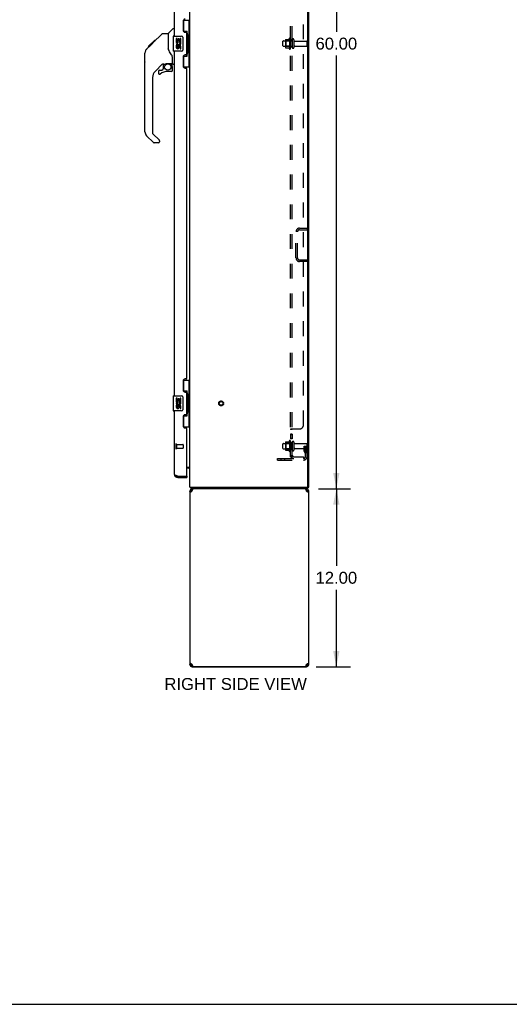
# Model space of a CAD drawing. Header units: inches. Extents: x 0 to 182, y 0 to 118.
# Tile 10 of 14: x 86 to 119, y 0 to 66. Entities that reach past the tile are written whole.
import ezdxf

# ---------------------------------------------------------------- set-up
doc = ezdxf.new("R2010")
doc.units = ezdxf.units.IN
doc.header["$LTSCALE"] = 10.005535
doc.header["$MEASUREMENT"] = 0
doc.linetypes.add('HIDDEN', pattern=[0.2, 0.1, -0.1])
doc.layers.get('0').update_dxf_attribs({"linetype": 'CONTINUOUS'})
for name, color, linetype in [('02___PRT_ALL_AXES', 7, 'CONTINUOUS'), ('DEFAULT_2', 8, 'HIDDEN'), ('DIMENSIONS', 7, 'CONTINUOUS')]:
    doc.layers.add(name, color=color, linetype=linetype)
doc.styles.get("Standard").update_dxf_attribs({"font": 'arial.ttf'})
doc.dimstyles.new('DIMSTYLE_1', dxfattribs={"dimtxt": 0.802583, "dimasz": 1.070111, "dimexe": 0.09, "dimexo": 0.07, "dimgap": 0.0375, "dimtad": 0, "dimtih": 1, "dimtoh": 1, "dimzin": 4, "dimdsep": 46, "dimtxsty": 'Standard', "dimblk": '_FILLED', "dimblk1": '_FILLED', "dimblk2": '_FILLED', "dimcen": 0.09, "dimazin": 1, "dimtfac": 1, "dimtdec": 3, "dimtofl": 0, "dimtmove": 0, "dimatfit": 3, "dimldrblk": '_FILLED', "dimfxl": 1, "dimtolj": 1, "dimtzin": 4, "dimarcsym": 0})

# ---------------------------------------------------------------- blocks, each defined once
blk = doc.blocks.new('_FILLED')
at = {"color": 0, "linetype": 'ByBlock'}
blk.add_solid([(0, 0), (-1, 0.2), (-1, -0.2)], dxfattribs=at)
blk = doc.blocks.new('*D17')
at = {"layer": 'DIMENSIONS', "color": 2, "linetype": 'Continuous'}
for p, q in [((106.262, 94.748), (108.422, 94.748)), ((107.459, 94.748), (107.459, 65.55)), ((107.459, 34.748), (107.459, 63.945)), ((106.262, 34.748), (108.422, 34.748))]:
    blk.add_line(p, q, dxfattribs=at)
at = {"layer": 'DIMENSIONS', "color": 2, "linetype": 'Continuous', "xscale": 1.0701107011, "yscale": 1.0701107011, "zscale": 1.0701107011}
for p, rotation in [((107.459, 94.748), 90), ((107.459, 34.748), 270)]:
    blk.add_blockref('_FILLED', p, dxfattribs=dict(at, rotation=rotation))
at = {"layer": 'DIMENSIONS', "color": 2, "linetype": 'Continuous', "insert": (107.459, 65.149), "char_height": 0.8026, "width": 2.80457, "attachment_point": 2, "line_spacing_factor": 0.9}
blk.add_mtext('60.00', dxfattribs=at)
blk = doc.blocks.new('*D21')
at = {"layer": 'DIMENSIONS', "color": 2, "linetype": 'Continuous'}
for p, q in [((106.262, 34.748), (108.422, 34.748)), ((107.459, 34.748), (107.459, 29.55)), ((107.459, 22.748), (107.459, 27.945)), ((106.104, 22.748), (108.422, 22.748))]:
    blk.add_line(p, q, dxfattribs=at)
at = {"layer": 'DIMENSIONS', "color": 2, "linetype": 'Continuous', "xscale": 1.0701107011, "yscale": 1.0701107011, "zscale": 1.0701107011}
for p, rotation in [((107.459, 34.748), 90), ((107.459, 22.748), 270)]:
    blk.add_blockref('_FILLED', p, dxfattribs=dict(at, rotation=rotation))
at = {"layer": 'DIMENSIONS', "color": 2, "linetype": 'Continuous', "insert": (107.459, 29.149), "char_height": 0.8026, "width": 2.80457, "attachment_point": 2, "line_spacing_factor": 0.9}
blk.add_mtext('12.00', dxfattribs=at)

msp = doc.modelspace()

# ---------------------------------------------------------------- linework, layer by layer
at = {"color": 3, "linetype": 'Continuous'}
for p, q in [((97.595, 34.852), (97.595, 94.644)), ((105.543, 34.914), (105.543, 94.581)), ((105.595, 34.852), (105.595, 94.644)), ((96.537, 88.498), (96.537, 65.248)), ((97.141, 66.265), (97.141, 65.645)), ((97.271, 65.515), (97.331, 65.515)), ((97.391, 64.04), (97.391, 65.455)), ((96.537, 64.248), (96.537, 40.998)), ((97.141, 63.85), (97.141, 63.23)), ((97.331, 63.98), (97.271, 63.98)), ((97.271, 63.1), (97.331, 63.1)), ((97.391, 42.205), (97.391, 63.04)), ((97.141, 42.015), (97.141, 41.395)), ((97.331, 42.145), (97.271, 42.145)), ((97.271, 41.265), (97.331, 41.265)), ((97.391, 39.79), (97.391, 41.205)), ((96.537, 39.998), (96.537, 35.744)), ((97.141, 39.6), (97.141, 38.98)), ((97.331, 39.73), (97.271, 39.73)), ((97.271, 38.85), (97.331, 38.85)), ((97.391, 35.622), (97.391, 38.79)), ((97.391, 36.196), (97.595, 36.196)), ((96.784, 35.602), (97.371, 35.602)), ((96.784, 35.498), (97.391, 35.498)), ((97.595, 34.852), (105.543, 34.852)), ((97.595, 34.593), (97.595, 22.903)), ((97.656, 34.52), (97.64, 34.506)), ((97.673, 34.535), (97.656, 34.52)), ((97.691, 34.549), (97.673, 34.535)), ((97.71, 34.564), (97.691, 34.549)), ((97.767, 34.641), (97.776, 34.663)), ((105.518, 34.535), (105.499, 34.549)), ((105.534, 34.52), (105.518, 34.535)), ((105.55, 34.506), (105.534, 34.52)), ((105.595, 22.903), (105.595, 34.593)), ((97.64, 22.989), (97.656, 22.975)), ((97.656, 22.975), (97.673, 22.96)), ((97.673, 22.96), (97.691, 22.946)), ((97.72, 22.898), (97.752, 22.898)), ((97.759, 22.878), (97.75, 22.903)), ((97.75, 22.748), (105.44, 22.748)), ((97.767, 22.855), (97.759, 22.878)), ((105.423, 22.855), (105.415, 22.832)), ((105.438, 22.898), (105.47, 22.898)), ((105.48, 22.932), (105.499, 22.946)), ((105.499, 22.946), (105.518, 22.96)), ((105.518, 22.96), (105.534, 22.975)), ((105.534, 22.975), (105.55, 22.989))]:
    msp.add_line(p, q, dxfattribs=at)
at = {"color": 7, "linetype": 'Continuous'}
for p, q in [((96.149, 65.442), (96.447, 65.74)), ((96.537, 65.752), (96.475, 65.752)), ((97.155, 66.323), (97.595, 66.323)), ((97.191, 65.543), (97.191, 66.323)), ((97.556, 65.298), (97.556, 66.323)), ((95.102, 64.789), (95.727, 65.414)), ((95.782, 65.437), (96.143, 65.437)), ((96.143, 65.437), (96.143, 64.332)), ((96.477, 65.233), (96.477, 64.263)), ((96.492, 65.248), (97.032, 65.248)), ((97.132, 65.148), (97.132, 64.348)), ((97.191, 65.588), (97.418, 65.588)), ((97.418, 63.908), (97.418, 65.588)), ((97.455, 65.348), (97.455, 65.328)), ((97.455, 65.298), (97.455, 64.198)), ((97.578, 65.298), (97.455, 65.298)), ((97.578, 64.198), (97.578, 65.298)), ((94.684, 64.37), (94.664, 64.349)), ((94.684, 64.37), (94.962, 64.648)), ((94.79, 64.543), (94.793, 64.547)), ((94.79, 64.543), (94.856, 64.543)), ((94.793, 64.547), (94.86, 64.547)), ((94.794, 64.548), (95.203, 64.957)), ((94.861, 64.548), (94.794, 64.548)), ((94.942, 64.629), (94.875, 64.629)), ((95.028, 64.715), (94.961, 64.715)), ((94.962, 64.649), (95.095, 64.782)), ((95.11, 64.797), (95.043, 64.797)), ((95.102, 64.789), (95.067, 64.754)), ((95.187, 64.874), (95.12, 64.874)), ((95.203, 64.957), (95.205, 64.959)), ((95.27, 64.957), (95.203, 64.957)), ((95.204, 64.958), (95.271, 64.958)), ((95.205, 64.959), (95.272, 64.959)), ((96.163, 64.34), (96.143, 64.395)), ((94.557, 63.51), (94.557, 64.096)), ((94.569, 58.808), (94.569, 64.092)), ((96.193, 64.272), (96.163, 64.34)), ((96.419, 63.409), (96.419, 63.816)), ((97.032, 64.248), (96.492, 64.248)), ((97.191, 63.173), (97.191, 63.953)), ((97.191, 63.908), (97.418, 63.908)), ((97.578, 64.198), (97.455, 64.198)), ((97.455, 64.167), (97.455, 64.147)), ((97.556, 63.173), (97.556, 64.198)), ((95.755, 63.375), (95.253, 62.873)), ((95.789, 63.365), (95.789, 63.038)), ((95.831, 63.37), (95.919, 63.37)), ((96.097, 63.411), (96.104, 63.411)), ((96.104, 63.411), (96.399, 63.411)), ((96.281, 63.411), (96.361, 63.331)), ((96.354, 63.324), (96.347, 63.317)), ((96.399, 63.192), (96.419, 63.192)), ((96.419, 62.954), (96.419, 63.192)), ((96.458, 63.37), (96.537, 63.37)), ((97.155, 63.173), (97.595, 63.173)), ((95.08, 62.456), (95.08, 58.723)), ((95.474, 62.876), (95.474, 62.756)), ((95.553, 62.954), (95.705, 62.954)), ((95.714, 62.958), (95.786, 63.03)), ((96.34, 62.876), (96.104, 62.876)), ((95.136, 58.078), (94.684, 58.53)), ((95.103, 58.667), (95.539, 58.232)), ((95.474, 58.055), (95.192, 58.055)), ((95.553, 58.198), (95.553, 58.134)), ((97.155, 42.073), (97.595, 42.073)), ((97.191, 41.293), (97.191, 42.073)), ((97.556, 41.048), (97.556, 42.073)), ((97.191, 41.338), (97.418, 41.338)), ((97.418, 39.658), (97.418, 41.338)), ((96.477, 40.983), (96.477, 40.013)), ((96.492, 40.998), (97.032, 40.998)), ((97.132, 40.898), (97.132, 40.098)), ((97.455, 41.098), (97.455, 41.078)), ((97.578, 41.048), (97.455, 41.048)), ((97.455, 41.048), (97.455, 39.948)), ((97.578, 39.948), (97.578, 41.048)), ((97.032, 39.998), (96.492, 39.998)), ((97.578, 39.948), (97.455, 39.948)), ((97.455, 39.917), (97.455, 39.897)), ((97.556, 38.923), (97.556, 39.948)), ((97.191, 38.923), (97.191, 39.703)), ((97.191, 39.658), (97.418, 39.658)), ((97.155, 38.923), (97.595, 38.923)), ((97.453, 36.144), (97.391, 36.144)), ((96.784, 35.498), (96.784, 35.602)), ((97.371, 35.602), (97.391, 35.602)), ((97.391, 35.602), (97.391, 35.498)), ((97.595, 34.593), (97.67, 34.593)), ((97.646, 34.844), (97.655, 34.852)), ((97.672, 34.748), (97.672, 34.852)), ((105.543, 34.748), (97.672, 34.748)), ((97.75, 34.748), (97.75, 34.673)), ((97.779, 34.673), (97.75, 34.673)), ((105.44, 34.673), (105.411, 34.673)), ((105.44, 34.748), (105.44, 34.673)), ((105.52, 34.593), (105.595, 34.593)), ((105.543, 34.852), (105.595, 34.852)), ((105.543, 34.748), (105.543, 34.852)), ((97.67, 22.903), (97.595, 22.903)), ((97.72, 22.829), (97.72, 22.898)), ((97.72, 22.751), (97.72, 22.742)), ((105.47, 22.742), (97.72, 22.742)), ((97.75, 22.823), (97.779, 22.823)), ((97.75, 22.748), (97.75, 22.823)), ((105.411, 22.823), (105.44, 22.823)), ((105.44, 22.748), (105.44, 22.823)), ((105.47, 22.829), (105.47, 22.898)), ((105.47, 22.751), (105.47, 22.742)), ((105.595, 22.903), (105.52, 22.903)), ((0, 0), (181.919, 0))]:
    msp.add_line(p, q, dxfattribs=at)
for points in [[(95.727, 65.414), (95.734, 65.42), (95.743, 65.426), (95.752, 65.431), (95.762, 65.434), (95.772, 65.436), (95.782, 65.437)], [(97.125, 65.184), (97.127, 65.178), (97.129, 65.172), (97.13, 65.166), (97.131, 65.16), (97.132, 65.154), (97.132, 65.148)], [(97.382, 65.487), (97.384, 65.49), (97.39, 65.499), (97.394, 65.506), (97.399, 65.514), (97.403, 65.521), (97.406, 65.527), (97.409, 65.533), (97.411, 65.539), (97.413, 65.544), (97.415, 65.549), (97.416, 65.553), (97.417, 65.557), (97.418, 65.561), (97.418, 65.564)], [(94.684, 64.37), (94.664, 64.349), (94.639, 64.317), (94.617, 64.281), (94.599, 64.244), (94.585, 64.204), (94.575, 64.163), (94.57, 64.122), (94.569, 64.092)], [(94.983, 64.669), (94.968, 64.655), (94.962, 64.648)], [(95.067, 64.754), (95.045, 64.732), (95.023, 64.71), (94.983, 64.669)], [(96.366, 63.987), (96.317, 64.057), (96.268, 64.134), (96.227, 64.204), (96.193, 64.272)], [(96.419, 63.816), (96.418, 63.839), (96.413, 63.874), (96.404, 63.909), (96.392, 63.941), (96.377, 63.97), (96.366, 63.987)], [(97.132, 64.348), (97.132, 64.341), (97.131, 64.335), (97.13, 64.329), (97.129, 64.323), (97.127, 64.317), (97.125, 64.312)], [(97.418, 63.931), (97.418, 63.935), (97.417, 63.938), (97.416, 63.942), (97.415, 63.947), (97.413, 63.952), (97.411, 63.957), (97.409, 63.962), (97.406, 63.968), (97.403, 63.975), (97.399, 63.982), (97.394, 63.989), (97.39, 63.997), (97.384, 64.005), (97.382, 64.009)], [(95.919, 63.37), (95.927, 63.371), (95.936, 63.372), (95.946, 63.375), (95.957, 63.379), (95.971, 63.384), (95.985, 63.389), (96.002, 63.395), (96.02, 63.4), (96.039, 63.404), (96.058, 63.408), (96.078, 63.41), (96.097, 63.411)], [(96.399, 63.192), (96.398, 63.206), (96.397, 63.22), (96.394, 63.233), (96.39, 63.247), (96.385, 63.26), (96.38, 63.273), (96.373, 63.285), (96.365, 63.296), (96.356, 63.307), (96.347, 63.317)], [(96.361, 63.331), (96.361, 63.331), (96.361, 63.331), (96.36, 63.33), (96.359, 63.329), (96.357, 63.327), (96.354, 63.324)], [(97.382, 41.237), (97.384, 41.24), (97.39, 41.249), (97.394, 41.256), (97.399, 41.264), (97.403, 41.271), (97.406, 41.277), (97.409, 41.283), (97.411, 41.289), (97.413, 41.294), (97.415, 41.299), (97.416, 41.303), (97.417, 41.307), (97.418, 41.311), (97.418, 41.314)], [(97.125, 40.934), (97.127, 40.928), (97.129, 40.922), (97.13, 40.916), (97.131, 40.91), (97.132, 40.904), (97.132, 40.898)], [(97.132, 40.098), (97.132, 40.091), (97.131, 40.085), (97.13, 40.079), (97.129, 40.073), (97.127, 40.067), (97.125, 40.062)], [(97.418, 39.681), (97.418, 39.685), (97.417, 39.688), (97.416, 39.692), (97.415, 39.697), (97.413, 39.702), (97.411, 39.707), (97.409, 39.712), (97.406, 39.718), (97.403, 39.725), (97.399, 39.732), (97.394, 39.739), (97.39, 39.747), (97.384, 39.755), (97.382, 39.759)], [(97.566, 36.087), (97.566, 36.089), (97.568, 36.091), (97.571, 36.094), (97.574, 36.097), (97.579, 36.1), (97.583, 36.104), (97.588, 36.108), (97.591, 36.113), (97.594, 36.117)], [(97.646, 34.844), (97.651, 34.836), (97.654, 34.825), (97.656, 34.814)], [(97.656, 34.814), (97.658, 34.803), (97.659, 34.792), (97.66, 34.782), (97.661, 34.774), (97.662, 34.766), (97.663, 34.758)], [(97.663, 34.758), (97.665, 34.752), (97.668, 34.749)], [(97.679, 34.54), (97.676, 34.549), (97.673, 34.564), (97.671, 34.578), (97.67, 34.593)], [(105.52, 34.593), (105.519, 34.578), (105.517, 34.564), (105.514, 34.549), (105.511, 34.54)], [(97.67, 22.903), (97.671, 22.917), (97.673, 22.932), (97.676, 22.946), (97.679, 22.955)], [(105.511, 22.955), (105.514, 22.946), (105.517, 22.932), (105.519, 22.917), (105.52, 22.903)]]:
    msp.add_lwpolyline(points, dxfattribs=at)
at = {"color": 3, "linetype": 'Continuous'}
for points in [[(96.537, 35.744), (96.537, 35.739), (96.539, 35.733), (96.541, 35.728), (96.544, 35.722), (96.548, 35.717), (96.553, 35.711), (96.559, 35.706), (96.565, 35.7), (96.573, 35.695), (96.581, 35.689), (96.589, 35.684), (96.599, 35.678), (96.609, 35.673), (96.62, 35.667), (96.631, 35.662), (96.644, 35.656), (96.656, 35.651), (96.669, 35.646), (96.682, 35.64)], [(96.682, 35.64), (96.696, 35.635), (96.71, 35.629), (96.725, 35.624), (96.739, 35.618), (96.754, 35.613), (96.769, 35.607), (96.784, 35.602)], [(97.64, 34.506), (97.627, 34.52), (97.616, 34.535), (97.607, 34.549), (97.6, 34.564), (97.596, 34.578), (97.595, 34.593)], [(97.75, 34.593), (97.73, 34.578), (97.71, 34.564)], [(97.75, 34.593), (97.759, 34.617), (97.767, 34.641)], [(97.776, 34.663), (97.784, 34.684), (97.793, 34.702), (97.801, 34.718), (97.81, 34.731)], [(97.81, 34.731), (97.818, 34.74), (97.827, 34.746)], [(105.355, 34.748), (105.363, 34.746), (105.372, 34.74), (105.38, 34.731), (105.389, 34.718), (105.397, 34.702), (105.406, 34.684)], [(105.406, 34.684), (105.415, 34.663), (105.423, 34.641)], [(105.423, 34.641), (105.432, 34.617), (105.44, 34.593)], [(105.499, 34.549), (105.48, 34.564), (105.46, 34.578), (105.44, 34.593)], [(105.595, 34.593), (105.594, 34.578), (105.59, 34.564), (105.583, 34.549), (105.574, 34.535), (105.563, 34.52), (105.55, 34.506)], [(97.595, 22.903), (97.596, 22.917), (97.6, 22.932), (97.607, 22.946), (97.616, 22.96), (97.627, 22.975), (97.64, 22.989)], [(97.691, 22.946), (97.71, 22.932), (97.73, 22.917), (97.75, 22.903)], [(97.784, 22.812), (97.776, 22.832), (97.767, 22.855)], [(97.835, 22.748), (97.827, 22.75), (97.818, 22.755), (97.81, 22.765), (97.801, 22.777), (97.793, 22.793), (97.784, 22.812)], [(105.415, 22.832), (105.406, 22.812), (105.397, 22.793), (105.389, 22.777), (105.38, 22.765), (105.372, 22.755), (105.363, 22.75), (105.355, 22.748)], [(105.44, 22.903), (105.432, 22.878), (105.423, 22.855)], [(105.44, 22.903), (105.46, 22.917), (105.48, 22.932)], [(105.55, 22.989), (105.563, 22.975), (105.574, 22.96), (105.583, 22.946), (105.59, 22.932), (105.594, 22.917), (105.595, 22.903)]]:
    msp.add_lwpolyline(points, dxfattribs=at)
at = {"color": 7, "linetype": 'Continuous'}
msp.add_circle((96.104, 63.171), 0.217, dxfattribs=at)
at = {"color": 3, "linetype": 'Continuous'}
for centre, radius, start, end in [((97.271, 66.265), 0.13, 90, 180), ((97.271, 65.645), 0.13, 180, 270), ((97.331, 65.455), 0.06, 0, 90), ((97.271, 63.85), 0.13, 90, 180), ((97.331, 64.04), 0.06, 270, 360), ((97.271, 63.23), 0.13, 180, 270), ((97.331, 63.04), 0.06, 0, 90), ((97.271, 42.015), 0.13, 90, 180), ((97.331, 42.205), 0.06, 270, 360), ((97.271, 41.395), 0.13, 180, 270), ((97.331, 41.205), 0.06, 0, 90), ((97.271, 39.6), 0.13, 90, 180), ((97.331, 39.79), 0.06, 270, 360), ((97.271, 38.98), 0.13, 180, 270), ((97.331, 38.79), 0.06, 0, 90), ((96.784, 35.744), 0.246, 180, 270), ((97.371, 35.622), 0.02, 270, 360), ((97.75, 34.593), 0.155, 99, 180), ((105.481, 34.914), 0.0625, 270, 360), ((105.44, 34.593), 0.155, 0, 72), ((97.75, 22.903), 0.155, 180, 270), ((105.44, 22.903), 0.155, 270, 360)]:
    msp.add_arc(centre, radius, start, end, dxfattribs=at)
at = {"color": 7, "linetype": 'Continuous'}
for centre, radius, start, end in [((96.475, 65.712), 0.0394, 90, 135), ((96.163, 65.429), 0.0197, 135, 180), ((96.492, 65.233), 0.015, 90, 180), ((97.032, 65.148), 0.1, 21.20502, 90), ((94.576, 64.096), 0.0197, 110.96309, 180), ((96.492, 64.263), 0.015, 180, 270), ((97.032, 64.348), 0.1, 270, 338.79459), ((94.576, 63.51), 0.0197, 180, 246.39296), ((95.831, 63.173), 0.197, 90, 127.44051), ((96.222, 63.192), 0.197, 0, 45), ((96.399, 63.431), 0.0197, 270, 360), ((96.458, 63.409), 0.0394, 180, 270), ((95.671, 62.456), 0.591, 135, 180), ((95.553, 62.876), 0.0787, 90, 180), ((95.553, 62.756), 0.0787, 180, 309.5212), ((96.104, 62.088), 0.787, 90, 129.5212), ((95.705, 62.966), 0.0118, 270, 315), ((95.777, 63.038), 0.0118, 315, 360), ((96.34, 62.954), 0.0787, 270, 360), ((94.962, 58.808), 0.394, 180, 225), ((95.159, 58.723), 0.0787, 180, 225), ((95.192, 58.134), 0.0787, 225, 270), ((95.474, 58.134), 0.0787, 270, 360), ((95.506, 58.198), 0.0472, 0, 45), ((96.492, 40.983), 0.015, 90, 180), ((97.032, 40.898), 0.1, 21.20502, 90), ((96.492, 40.013), 0.015, 180, 270), ((97.032, 40.098), 0.1, 270, 338.79459), ((97.453, 36.001), 0.142, 37.24138, 90), ((96.784, 35.744), 0.142, 228.61692, 270), ((96.701, 35.888), 0.26, 270, 272.60749), ((97.842, 34.994), 0.246, 215.35705, 226.16172), ((97.75, 34.593), 0.08, 90, 180), ((105.44, 34.593), 0.08, 0, 90), ((97.75, 22.903), 0.08, 180, 270), ((105.44, 22.903), 0.08, 270, 360)]:
    msp.add_arc(centre, radius, start, end, dxfattribs=at)
for centre, start_param, end_param in [((97.351, 65.338), -1.51401, -0.699287), ((97.351, 65.338), -2.442306, -1.627583), ((97.351, 64.157), -1.51401, -0.699287), ((97.351, 64.157), -2.442306, -1.627583), ((97.351, 41.088), -1.51401, -0.699287), ((97.351, 41.088), -2.442306, -1.627583), ((97.351, 39.907), -1.51401, -0.699287), ((97.351, 39.907), -2.442306, -1.627583)]:
    msp.add_ellipse(centre, major_axis=(0, 0.18), ratio=0.579493, start_param=start_param, end_param=end_param, dxfattribs=at)
at = {"layer": '02___PRT_ALL_AXES', "color": 7, "linetype": 'Continuous'}
for p, q in [((96.68, 65.093), (96.68, 64.863)), ((96.743, 65.093), (96.68, 65.093)), ((96.743, 64.926), (96.743, 65.093)), ((96.806, 65.062), (96.806, 64.926)), ((96.866, 65.062), (96.806, 65.062)), ((96.866, 64.926), (96.866, 65.062)), ((96.931, 65.093), (96.931, 64.926)), ((96.994, 65.093), (96.931, 65.093)), ((96.994, 64.863), (96.994, 65.093)), ((96.68, 64.863), (96.942, 64.863)), ((96.68, 64.633), (96.68, 64.496)), ((96.743, 64.633), (96.68, 64.633)), ((96.751, 64.827), (96.693, 64.852)), ((96.806, 64.926), (96.743, 64.926)), ((96.743, 64.496), (96.743, 64.633)), ((96.806, 64.538), (96.806, 64.496)), ((96.931, 64.926), (96.866, 64.926)), ((96.866, 64.476), (96.866, 64.545)), ((96.942, 64.863), (96.914, 64.844)), ((96.931, 64.538), (96.931, 64.402)), ((96.931, 64.402), (96.994, 64.402)), ((96.976, 64.863), (96.994, 64.863)), ((96.994, 64.402), (96.994, 64.538)), ((96.743, 40.843), (96.68, 40.843)), ((96.68, 40.843), (96.68, 40.613)), ((96.68, 40.613), (96.942, 40.613)), ((96.751, 40.577), (96.693, 40.602)), ((96.743, 40.676), (96.743, 40.843)), ((96.806, 40.676), (96.743, 40.676)), ((96.866, 40.812), (96.806, 40.812)), ((96.806, 40.812), (96.806, 40.676)), ((96.866, 40.676), (96.866, 40.812)), ((96.931, 40.676), (96.866, 40.676)), ((96.942, 40.613), (96.914, 40.594)), ((96.994, 40.843), (96.931, 40.843)), ((96.931, 40.843), (96.931, 40.676)), ((96.976, 40.613), (96.994, 40.613)), ((96.994, 40.613), (96.994, 40.843)), ((96.743, 40.383), (96.68, 40.383)), ((96.68, 40.383), (96.68, 40.246)), ((96.743, 40.246), (96.743, 40.383)), ((96.806, 40.288), (96.806, 40.246)), ((96.866, 40.226), (96.866, 40.295)), ((96.931, 40.288), (96.931, 40.152)), ((96.931, 40.152), (96.994, 40.152)), ((96.994, 40.152), (96.994, 40.288))]:
    msp.add_line(p, q, dxfattribs=at)
at = {"layer": '02___PRT_ALL_AXES', "color": 8, "linetype": 'HIDDEN'}
for p, q in [((104.296, 65.104), (104.296, 64.392)), ((104.366, 64.998), (104.366, 65.082)), ((103.896, 64.931), (104.491, 64.931)), ((103.896, 64.565), (104.491, 64.565)), ((104.366, 64.998), (104.366, 64.498)), ((104.491, 64.998), (104.366, 64.998)), ((104.366, 64.414), (104.366, 64.498)), ((104.491, 64.498), (104.366, 64.498)), ((104.491, 64.998), (104.491, 64.498)), ((104.66, 64.914), (105.461, 64.914)), ((104.66, 64.582), (105.461, 64.582)), ((104.296, 37.979), (104.296, 37.267)), ((104.491, 38.418), (104.366, 38.418)), ((104.366, 38.418), (104.366, 38.101)), ((104.491, 38.382), (104.366, 38.382)), ((104.491, 38.137), (104.366, 38.137)), ((104.491, 38.101), (104.366, 38.101)), ((104.366, 37.873), (104.366, 37.957)), ((104.491, 37.873), (104.366, 37.873)), ((104.366, 37.873), (104.366, 37.373)), ((104.491, 38.418), (104.491, 38.101)), ((104.491, 37.873), (104.491, 37.373)), ((96.684, 37.726), (97.131, 37.726)), ((96.684, 37.726), (96.684, 37.478)), ((96.684, 37.478), (97.131, 37.478)), ((103.896, 37.806), (104.491, 37.806)), ((103.896, 37.44), (104.491, 37.44)), ((104.491, 37.373), (104.366, 37.373)), ((104.366, 37.289), (104.366, 37.373)), ((104.66, 37.789), (105.461, 37.789)), ((104.66, 37.457), (105.461, 37.457))]:
    msp.add_line(p, q, dxfattribs=at)
msp.add_circle((99.699, 40.498), 0.124, dxfattribs=at)
for centre, radius, start, end in [((104.896, 64.748), 0.698, 149.33687, 156.03207), ((104.328, 65.082), 0.0384, 0, 145.55034), ((104.896, 64.748), 0.698, 203.96793, 210.66313), ((104.328, 64.414), 0.0384, 214.44966, 360), ((104.896, 37.623), 0.698, 149.33687, 156.03207), ((104.328, 37.957), 0.0384, 0, 145.55034), ((104.896, 37.623), 0.698, 203.96793, 210.66313), ((104.328, 37.289), 0.0384, 214.44966, 360)]:
    msp.add_arc(centre, radius, start, end, dxfattribs=at)
at = {"layer": '02___PRT_ALL_AXES', "color": 7, "linetype": 'Continuous'}
for centre, radius, start, end in [((96.837, 64.79), 0.157, 156.59665, 341.87913), ((96.774, 64.496), 0.0943, 180, 248.67039), ((96.774, 64.496), 0.0943, 248.69989, 347.43379), ((96.837, 64.79), 0.0943, 156.59665, 35.11217), ((96.774, 64.496), 0.0314, 180, 0.04847), ((96.9, 64.538), 0.0943, 0, 180), ((96.901, 64.533), 0.0362, 83.42855, 161.76278), ((96.9, 64.538), 0.0314, 0, 81.22946), ((96.837, 64.79), 0.157, 25.73705, 27.8532), ((96.84, 64.79), 0.154, 341.41988, 26.19629), ((96.837, 40.54), 0.157, 156.59665, 341.87913), ((96.837, 40.54), 0.0943, 156.59665, 35.11217), ((96.837, 40.54), 0.157, 25.73705, 27.8532), ((96.84, 40.54), 0.154, 341.41988, 26.19629), ((96.774, 40.246), 0.0943, 180, 248.67039), ((96.774, 40.246), 0.0943, 248.69989, 347.43379), ((96.774, 40.246), 0.0314, 180, 0.04847), ((96.9, 40.288), 0.0943, 0, 180), ((96.901, 40.283), 0.0362, 83.42855, 161.76278), ((96.9, 40.288), 0.0314, 0, 81.22946)]:
    msp.add_arc(centre, radius, start, end, dxfattribs=at)
at = {"layer": 'DEFAULT_2', "color": 8, "linetype": 'HIDDEN'}
for p, q in [((104.366, 36.904), (104.366, 92.591)), ((104.491, 36.904), (104.491, 92.591)), ((105.241, 39.029), (105.241, 90.466)), ((103.866, 64.595), (103.866, 64.901)), ((104.03, 65.003), (104.03, 64.492)), ((104.05, 64.931), (104.03, 64.951)), ((104.05, 64.564), (104.03, 64.544)), ((104.041, 65.025), (104.268, 65.025)), ((104.041, 64.47), (104.268, 64.47)), ((104.05, 64.931), (104.05, 64.564)), ((104.346, 64.931), (104.05, 64.931)), ((104.346, 64.564), (104.05, 64.564)), ((104.346, 64.931), (104.366, 64.951)), ((104.346, 64.931), (104.346, 64.564)), ((104.346, 64.564), (104.366, 64.544)), ((104.597, 65.012), (104.597, 64.483)), ((105.491, 64.612), (105.491, 64.884)), ((104.741, 50.307), (104.741, 52.064)), ((104.845, 50.307), (104.845, 52.064)), ((104.988, 52.31), (105.491, 52.31)), ((104.988, 52.206), (105.491, 52.206)), ((105.491, 52.31), (105.491, 52.206)), ((104.988, 50.164), (105.491, 50.164)), ((105.491, 50.06), (104.988, 50.06)), ((105.491, 50.06), (105.491, 50.164)), ((104.491, 38.744), (104.366, 38.744)), ((104.369, 38.752), (104.368, 38.75)), ((104.42, 38.779), (104.991, 38.779)), ((104.515, 38.768), (104.514, 38.766)), ((104.03, 37.878), (104.03, 37.367)), ((104.05, 37.806), (104.03, 37.826)), ((104.041, 37.9), (104.268, 37.9)), ((104.346, 37.806), (104.366, 37.826)), ((104.597, 37.887), (104.597, 37.358)), ((96.641, 37.744), (96.641, 37.46)), ((96.684, 37.744), (96.684, 37.46)), ((97.141, 37.716), (97.141, 37.488)), ((103.866, 37.47), (103.866, 37.776)), ((104.05, 37.439), (104.03, 37.419)), ((104.041, 37.345), (104.268, 37.345)), ((104.346, 37.806), (104.05, 37.806)), ((104.05, 37.806), (104.05, 37.439)), ((104.346, 37.439), (104.05, 37.439)), ((104.346, 37.806), (104.346, 37.439)), ((104.346, 37.439), (104.366, 37.419)), ((105.297, 37.623), (105.387, 37.623)), ((105.297, 37.282), (105.297, 37.623)), ((105.401, 37.448), (105.297, 37.448)), ((105.319, 37.216), (105.367, 37.148)), ((105.387, 37.623), (105.491, 37.623)), ((105.387, 36.921), (105.387, 37.623)), ((105.401, 37.282), (105.401, 37.623)), ((105.403, 37.276), (105.452, 37.208)), ((105.491, 37.623), (105.452, 37.623)), ((105.491, 36.921), (105.491, 37.759)), ((103.491, 36.779), (105.245, 36.779)), ((103.491, 36.675), (103.491, 36.779)), ((103.491, 36.675), (105.245, 36.675)), ((103.738, 36.675), (103.738, 36.779)), ((103.994, 36.675), (103.994, 36.779)), ((104.491, 36.904), (104.366, 36.904)), ((104.42, 36.865), (104.517, 36.945)), ((104.603, 36.904), (105.241, 36.904)), ((105.241, 36.904), (105.241, 36.779))]:
    msp.add_line(p, q, dxfattribs=at)
for points in [[(104.385, 38.762), (104.382, 38.76), (104.379, 38.759), (104.376, 38.757), (104.374, 38.755), (104.371, 38.753), (104.369, 38.752), (104.368, 38.75), (104.367, 38.748), (104.366, 38.746), (104.366, 38.745), (104.366, 38.744)], [(104.366, 38.746), (104.366, 38.745), (104.366, 38.744)], [(104.379, 38.759), (104.376, 38.757), (104.374, 38.755)], [(104.392, 38.765), (104.389, 38.763), (104.385, 38.762)], [(104.42, 38.779), (104.418, 38.777), (104.416, 38.776), (104.413, 38.774), (104.41, 38.773), (104.407, 38.771), (104.403, 38.77), (104.399, 38.768), (104.392, 38.765)], [(104.42, 38.779), (104.418, 38.777), (104.416, 38.776)], [(104.517, 38.779), (104.517, 38.777), (104.517, 38.775), (104.517, 38.774), (104.517, 38.772), (104.516, 38.771), (104.516, 38.769), (104.515, 38.768), (104.514, 38.766), (104.512, 38.765), (104.511, 38.763), (104.509, 38.762), (104.507, 38.761), (104.505, 38.759), (104.504, 38.758), (104.502, 38.757), (104.5, 38.755), (104.498, 38.754), (104.496, 38.752), (104.494, 38.751), (104.493, 38.749), (104.492, 38.748), (104.492, 38.746), (104.491, 38.745), (104.491, 38.744)], [(104.498, 38.754), (104.496, 38.752), (104.494, 38.751), (104.493, 38.749), (104.492, 38.748), (104.492, 38.746), (104.491, 38.745), (104.491, 38.744)], [(104.512, 38.765), (104.511, 38.763), (104.509, 38.762), (104.507, 38.761)], [(104.517, 38.772), (104.516, 38.771), (104.516, 38.769)], [(104.517, 38.779), (104.517, 38.777), (104.517, 38.775), (104.517, 38.774)], [(104.396, 36.881), (104.389, 36.884), (104.385, 36.885), (104.382, 36.887), (104.379, 36.888), (104.376, 36.89), (104.374, 36.892), (104.371, 36.894), (104.369, 36.895), (104.368, 36.897), (104.367, 36.899), (104.366, 36.901), (104.366, 36.902), (104.366, 36.904)], [(104.42, 36.865), (104.418, 36.868), (104.416, 36.87), (104.413, 36.872), (104.41, 36.874), (104.407, 36.876), (104.403, 36.877), (104.399, 36.879), (104.396, 36.881)], [(104.432, 36.904), (104.431, 36.904), (104.431, 36.904), (104.431, 36.904), (104.431, 36.904), (104.432, 36.904), (104.432, 36.904), (104.432, 36.904), (104.433, 36.904), (104.433, 36.904), (104.434, 36.904), (104.434, 36.904)], [(104.495, 36.927), (104.495, 36.927), (104.495, 36.927), (104.495, 36.927), (104.495, 36.927), (104.494, 36.926), (104.494, 36.926), (104.493, 36.926), (104.493, 36.926), (104.492, 36.925), (104.492, 36.925), (104.491, 36.925), (104.491, 36.924), (104.49, 36.924), (104.489, 36.924), (104.489, 36.923), (104.488, 36.923), (104.488, 36.923), (104.487, 36.922), (104.486, 36.922), (104.486, 36.922), (104.485, 36.921), (104.484, 36.921), (104.484, 36.921), (104.483, 36.92), (104.482, 36.92), (104.481, 36.92), (104.481, 36.919), (104.48, 36.919), (104.479, 36.918), (104.478, 36.918), (104.478, 36.918), (104.477, 36.917), (104.476, 36.917), (104.475, 36.917), (104.474, 36.916), (104.474, 36.916), (104.473, 36.916), (104.472, 36.915), (104.471, 36.915), (104.47, 36.915), (104.469, 36.914), (104.468, 36.914), (104.467, 36.914), (104.466, 36.913), (104.465, 36.913), (104.464, 36.912), (104.463, 36.912), (104.462, 36.912), (104.461, 36.911), (104.46, 36.911), (104.459, 36.911), (104.458, 36.91), (104.457, 36.91), (104.456, 36.91), (104.455, 36.909), (104.454, 36.909), (104.453, 36.909), (104.452, 36.908), (104.451, 36.908), (104.45, 36.908), (104.448, 36.907), (104.447, 36.907), (104.446, 36.907), (104.445, 36.907), (104.445, 36.906), (104.444, 36.906), (104.443, 36.906), (104.442, 36.906), (104.441, 36.905), (104.44, 36.905), (104.439, 36.905), (104.438, 36.905), (104.437, 36.905), (104.436, 36.905), (104.435, 36.904), (104.435, 36.904), (104.434, 36.904), (104.433, 36.904), (104.433, 36.904), (104.432, 36.904), (104.432, 36.904), (104.432, 36.904)], [(104.509, 36.931), (104.505, 36.928), (104.504, 36.925), (104.502, 36.923), (104.5, 36.921), (104.498, 36.919), (104.496, 36.916), (104.494, 36.914), (104.493, 36.912), (104.492, 36.909), (104.492, 36.907), (104.491, 36.906), (104.491, 36.904)], [(104.491, 36.924), (104.492, 36.924), (104.492, 36.925), (104.493, 36.925), (104.493, 36.925), (104.493, 36.926), (104.494, 36.926), (104.494, 36.926), (104.495, 36.927), (104.495, 36.927), (104.495, 36.927), (104.495, 36.927), (104.495, 36.927)], [(104.517, 36.945), (104.517, 36.944), (104.517, 36.943), (104.517, 36.943), (104.517, 36.942), (104.516, 36.941), (104.516, 36.939), (104.515, 36.938), (104.514, 36.937), (104.512, 36.935), (104.511, 36.933), (104.509, 36.931)]]:
    msp.add_lwpolyline(points, dxfattribs=at)
for radius in [0.164, 0.124]:
    msp.add_circle((99.699, 40.498), radius, dxfattribs=at)
for centre, radius, start, end in [((104.544, 65.012), 0.053, 0, 180), ((103.896, 64.901), 0.03, 90, 180.00001), ((103.896, 64.595), 0.03, 179.99999, 270), ((104.171, 65.003), 0.141, 174.79195, 180), ((104.171, 64.492), 0.141, 180, 185.20805), ((104.041, 65.015), 0.01, 90, 174.80617), ((104.041, 64.48), 0.01, 185.19383, 270), ((104.249, 65.035), 0.01, 270, 336.03207), ((104.249, 64.46), 0.01, 23.96793, 90), ((104.544, 64.483), 0.053, 180, 360), ((104.66, 64.976), 0.0625, 180, 270), ((104.66, 64.519), 0.0625, 90, 180), ((105.461, 64.884), 0.03, 360, 90), ((105.461, 64.612), 0.03, 270, 0), ((104.988, 52.064), 0.246, 90, 180), ((104.988, 52.064), 0.142, 90, 180), ((104.988, 50.307), 0.246, 180, 270), ((104.988, 50.307), 0.142, 180, 270), ((104.991, 39.029), 0.25, 270, 360), ((104.171, 37.878), 0.141, 174.79195, 180), ((104.041, 37.89), 0.01, 90, 174.80617), ((104.249, 37.91), 0.01, 270, 336.03207), ((104.544, 37.887), 0.053, 0, 180), ((104.66, 37.851), 0.0625, 180, 270), ((96.663, 37.744), 0.0215, 0, 180), ((96.663, 37.46), 0.0215, 180, 360), ((97.131, 37.716), 0.01, 0, 90), ((97.131, 37.488), 0.01, 270, 360), ((103.896, 37.776), 0.03, 90, 180.00001), ((103.896, 37.47), 0.03, 179.99999, 270), ((104.171, 37.367), 0.141, 180, 185.20805), ((104.041, 37.355), 0.01, 185.19383, 270), ((104.249, 37.335), 0.01, 23.96793, 90), ((104.544, 37.358), 0.053, 180, 360), ((104.66, 37.394), 0.0625, 90, 180), ((105.411, 37.282), 0.114, 180, 215.75389), ((105.411, 37.282), 0.01, 180, 215.75389), ((105.283, 37.087), 0.208, 0, 35.75389), ((105.461, 37.759), 0.03, 360, 90), ((105.461, 37.487), 0.03, 270, 0), ((104.603, 37.016), 0.237, 180, 270), ((104.603, 37.016), 0.112, 180, 270), ((105.245, 36.921), 0.246, 270, 360), ((105.245, 36.921), 0.142, 270, 360), ((105.283, 37.087), 0.104, 0, 35.75389)]:
    msp.add_arc(centre, radius, start, end, dxfattribs=at)

# ---------------------------------------------------------------- texts
at = {"layer": 'DIMENSIONS', "color": 2, "linetype": 'Continuous', "insert": (100.676, 21.991), "char_height": 0.80258, "width": 9.57132, "attachment_point": 2, "line_spacing_factor": 0.9}
msp.add_mtext('RIGHT SIDE VIEW', dxfattribs=at)

# ---------------------------------------------------------------- dimensions: what is measured, and where the dimension line sits
at = {"layer": 'DIMENSIONS', "color": 2, "linetype": 'Continuous'}
for base, p1, p2, picture, middle in [((107.459, 34.748), (106.192, 94.748), (106.192, 34.748), '*D17', (107.453, 64.743)), ((107.459, 22.748), (106.192, 34.748), (106.034, 22.748), '*D21', (107.493, 28.743))]:
    dim = msp.add_linear_dim(base=base, p1=p1, p2=p2, angle=270, dimstyle='DIMSTYLE_1', dxfattribs=at)
    dim.commit()
    dim.dimension.update_dxf_attribs({"geometry": picture, "text_midpoint": middle, "dimtype": 160})

doc.saveas('drawing.dxf')
